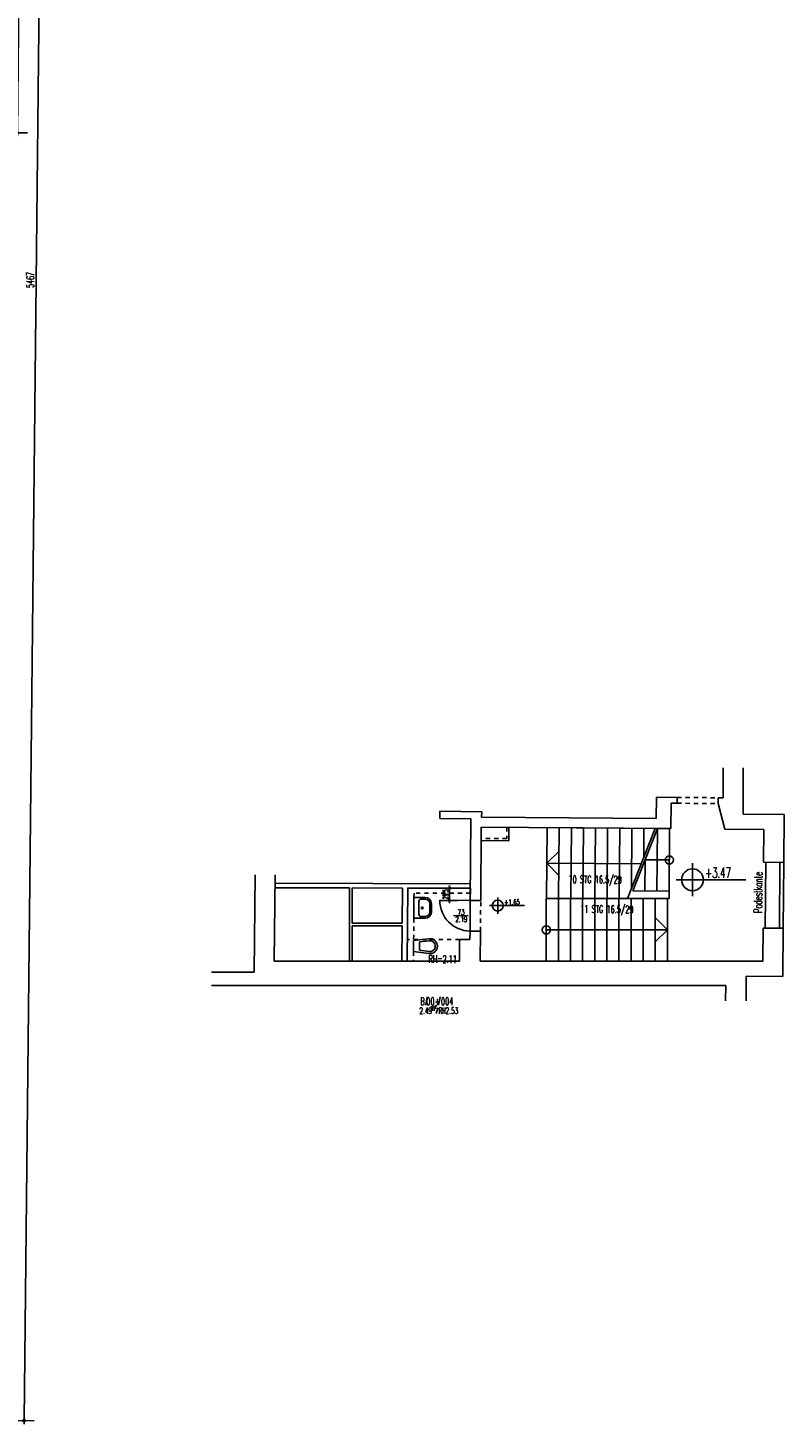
# Model space of a CAD drawing. Extents: x -14.3 to 68.8, y -3.9 to 57.4.
# Tile 34 of 46: x 50.7 to 68.8, y -0.2 to 33.2. Entities that reach past the tile are written whole.
import ezdxf
from ezdxf.enums import TextEntityAlignment as Align

# ---------------------------------------------------------------- set-up
doc = ezdxf.new("R2010")
doc.units = 0
doc.header["$LTSCALE"] = 0.25
doc.header["$MEASUREMENT"] = 0
doc.header["$PDMODE"] = 34
doc.header["$PDSIZE"] = 0.06
doc.linetypes.add('BOS_PUNKT', pattern=[0.18, 0, -0.18])
doc.linetypes.add('BOS_STRICH', pattern=[0.4, 0.2, -0.2])
doc.layers.get('0').update_dxf_attribs({"color": 30, "linetype": 'CONTINUOUS'})
doc.layers.get('DEFPOINTS').update_dxf_attribs({"linetype": 'CONTINUOUS'})
for name, color, linetype in [('01ATTRMB', 7, 'CONTINUOUS'), ('01BEM-A', 7, 'CONTINUOUS'), ('01BEM-I', 7, 'CONTINUOUS'), ('01BEM-TUR', 7, 'CONTINUOUS'), ('01BEM-TXT', 7, 'CONTINUOUS'), ('01EIN-SAN', 9, 'CONTINUOUS'), ('01FEN', 4, 'CONTINUOUS'), ('01FLA-POLY1', 1, 'CONTINUOUS'), ('01KON-U', 7, 'BOS_STRICH'), ('01TRE-LIN', 4, 'CONTINUOUS'), ('01TRE-S', 7, 'CONTINUOUS'), ('01TRE-ST', 9, 'CONTINUOUS'), ('01TUR-S', 7, 'CONTINUOUS'), ('01TXT', 7, 'CONTINUOUS'), ('01WAN', 3, 'CONTINUOUS'), ('01WAN-S', 7, 'CONTINUOUS'), ('01WAN-U', 7, 'BOS_PUNKT'), ('01WAN-UZ', 7, 'BOS_PUNKT'), ('01WLB', 2, 'CONTINUOUS'), ('01WLB-V', 2, 'BOS_STRICH')]:
    doc.layers.add(name, color=color, linetype=linetype)
doc.styles.add('BOS', font='romans.shx', dxfattribs={"width": 0.6})
doc.styles.add('BOS-BEM', font='romans.shx', dxfattribs={"width": 0.5})
doc.dimstyles.new('BOS-130', dxfattribs={"dimscale": 0.001, "dimtxt": 130, "dimasz": 10.666667, "dimexe": 1.8, "dimexo": 0.1, "dimgap": 30, "dimtad": 1, "dimdec": 4, "dimlfac": 100, "dimrnd": 0.5, "dimzin": 12, "dimtxsty": 'BOS-BEM', "dimblk1": 'BOS-BEM', "dimblk2": 'BOS-BEM', "dimsah": 1, "dimcen": 1.5, "dimse1": 1, "dimse2": 1, "dimclrd": 256, "dimclre": 256, "dimclrt": 256, "dimazin": 3, "dimtfac": 1, "dimtdec": 4, "dimtmove": 0, "dimatfit": 3, "dimtvp": 1.2, "dimtolj": 1, "dimtzin": 0})
doc.dimstyles.new('BOS-180', dxfattribs={"dimscale": 0.001, "dimtxt": 180, "dimasz": 13, "dimexe": 1.8, "dimexo": 0.1, "dimgap": 50, "dimtad": 1, "dimdec": 4, "dimlfac": 100, "dimrnd": 0.5, "dimzin": 12, "dimtxsty": 'BOS-BEM', "dimblk1": 'BOS-BEM', "dimblk2": 'BOS-BEM', "dimsah": 1, "dimcen": 1.5, "dimse1": 1, "dimse2": 1, "dimclrd": 256, "dimclre": 256, "dimclrt": 256, "dimazin": 3, "dimtfac": 1, "dimtdec": 4, "dimtmove": 0, "dimatfit": 3, "dimtvp": 1.2, "dimtolj": 1, "dimtzin": 0})

# ---------------------------------------------------------------- blocks, each defined once
blk = doc.blocks.new('BL_KLOSETT')
at = {"color": 0, "linetype": 'BYBLOCK'}
for p, q in [((0, 0.13), (0.366, 0.178)), ((0, 0.13), (0, -0.13)), ((0.14, 0.098), (0.373, 0.129)), ((0.14, 0.098), (0.14, -0.098)), ((0, -0.13), (0.366, -0.178)), ((0.14, -0.098), (0.373, -0.129))]:
    blk.add_line(p, q, dxfattribs=at)
for radius, start, end in [(0.18, 0.0001, 97.532), (0.18, 262.468, 359.9999), (0.13, 0.0001, 97.5321), (0.13, 262.4679, 359.9999)]:
    blk.add_arc((0.39, 0), radius, start, end, dxfattribs=at)
blk = doc.blocks.new('BL_WASCHBECKEN')
at = {"color": 0, "linetype": 'BYBLOCK'}
for p, q in [((-0.25, 0), (0.25, 0)), ((-0.25, 0), (-0.25, -0.27)), ((0.25, -0.27), (0.25, 0)), ((-0.21, -0.18), (-0.21, -0.27)), ((0.15, -0.12), (-0.15, -0.12)), ((0.21, -0.27), (0.21, -0.18)), ((-0.1, -0.38), (0.1, -0.38)), ((0.1, -0.42), (-0.1, -0.42))]:
    blk.add_line(p, q, dxfattribs=at)
blk.add_circle((0, -0.2), 0.02, dxfattribs=at)
for centre, radius, start, end in [((-0.1, -0.27), 0.15, 180, 270), ((-0.15, -0.18), 0.06, 89.9998, 180), ((-0.1, -0.27), 0.11, 180, 270), ((0.1, -0.27), 0.11, 270.0001, 360), ((0.1, -0.27), 0.15, 270, 360), ((0.15, -0.18), 0.06, 360, 89.9998)]:
    blk.add_arc(centre, radius, start, end, dxfattribs=at)
blk = doc.blocks.new('BOS-BEM')
for p, q in [((-6.25, 0), (6.25, 0)), ((0, -18.75), (0, 18.75))]:
    blk.add_line(p, q)
blk.add_circle((0, 0), 2)
blk = doc.blocks.new('*D1300')
at = {"layer": '01BEM-I'}
blk.add_line((60.807, 12.329), (60.81, 12.601), dxfattribs=at)
at = {"layer": 'DEFPOINTS', "color": 0}
for p in [(60.81, 12.612), (61.31, 12.608), (61.307, 12.314)]:
    blk.add_point(p, dxfattribs=at)
at = {"layer": '01BEM-I', "xscale": 0.01066666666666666, "yscale": 0.01066666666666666, "zscale": 0.01066666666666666}
for p, rotation in [((60.807, 12.318), 269.5352539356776), ((60.81, 12.612), 89.53525393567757)]:
    blk.add_blockref('BOS-BEM', p, dxfattribs=dict(at, rotation=rotation))
at = {"layer": '01BEM-I', "insert": (60.713, 12.466), "char_height": 0.13, "attachment_point": 5, "rotation": 89.5353, "style": 'BOS-BEM'}
blk.add_mtext('\\A1;29.5', dxfattribs=at)
blk = doc.blocks.new('TUR')
at = {"color": 0, "linetype": 'BYBLOCK'}
blk.add_line((0, 0), (0, 1), dxfattribs=at)
blk.add_arc((0, 0), 1, 0, 90, dxfattribs=at)
blk = doc.blocks.new('*D1304')
at = {"layer": '01BEM-A'}
blk.add_line((50.457, 30.723), (50.507, 35.512), dxfattribs=at)
at = {"layer": 'DEFPOINTS', "color": 0}
for p in [(48.067, 35.551), (50.508, 35.525), (48.016, 30.736)]:
    blk.add_point(p, dxfattribs=at)
at = {"layer": '01BEM-A', "xscale": 0.013, "yscale": 0.013, "zscale": 0.013}
for p, rotation in [((50.508, 35.525), 89.39336692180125), ((50.457, 30.71), 269.3933669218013)]:
    blk.add_blockref('BOS-BEM', p, dxfattribs=dict(at, rotation=rotation))
at = {"layer": '01BEM-A', "insert": (50.342, 33.119), "char_height": 0.18, "attachment_point": 5, "rotation": 89.3934, "style": 'BOS-BEM'}
blk.add_mtext('\\A1;481.5', dxfattribs=at)
blk = doc.blocks.new('*D772')
at = {"layer": '01BEM-A'}
blk.add_line((50.617, -0.137), (51.196, 54.506), dxfattribs=at)
at = {"layer": 'DEFPOINTS', "color": 0}
for p in [(47.774, 54.555), (51.196, 54.519), (47.831, -0.12)]:
    blk.add_point(p, dxfattribs=at)
at = {"layer": '01BEM-A', "xscale": 0.013, "yscale": 0.013, "zscale": 0.013}
for p, rotation in [((51.196, 54.519), 89.39336692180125), ((50.617, -0.15), 269.3933669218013)]:
    blk.add_blockref('BOS-BEM', p, dxfattribs=dict(at, rotation=rotation))
at = {"layer": '01BEM-A', "insert": (50.767, 27.186), "char_height": 0.18, "attachment_point": 5, "rotation": 89.3934, "style": 'BOS-BEM'}
blk.add_mtext('\\A1;5467', dxfattribs=at)

msp = doc.modelspace()

# ---------------------------------------------------------------- linework, layer by layer
at = {"layer": '01ATTRMB'}
for p, q in [((60.277644, 10.0076139), (60.2391417, 9.8082338)), ((60.5306686, 9.742106), (60.4921663, 9.6041103)), ((60.5843756, 10.0076139), (60.5458733, 9.8082338))]:
    msp.add_line(p, q, dxfattribs=at)
at = {"layer": '01BEM-TUR', "linetype": 'BYBLOCK'}
msp.add_line((60.9043123, 11.952997), (61.2542926, 11.9492914), dxfattribs=at)
at = {"layer": '01FEN'}
msp.add_line((68.7249288, 13.2308275), (68.712113, 11.6508795), dxfattribs=at)
at = {"layer": '01FLA-POLY1'}
msp.add_lwpolyline([(61.3072505, 12.3142793), (61.3096324, 12.6079309), (59.8096151, 12.6118818), (59.7954231, 10.8622755), (61.0454643, 10.8622755), (61.0496823, 11.3822755), (61.2996905, 11.3822755), (61.3013292, 11.5843034)], close=True, dxfattribs=at)
at = {"layer": '01KON-U'}
msp.add_line((61.0496823, 11.3822755), (59.7996411, 11.3822755), dxfattribs=at)
at = {"layer": '01TRE-LIN'}
for p, q in [((63.140906, 13.211684), (63.4332371, 13.4978894)), ((63.140906, 13.211684), (65.4024591, 13.1933393)), ((63.140906, 13.211684), (63.4285325, 12.9179014)), ((66.0752999, 13.2873212), (65.495319, 13.2920257)), ((66.0278402, 11.6112992), (65.7378402, 11.907506)), ((63.1278402, 11.6112992), (66.0278402, 11.6112992)), ((66.0278402, 11.6112992), (65.7378402, 11.327376))]:
    msp.add_line(p, q, dxfattribs=at)
for centre in [(66.0752999, 13.2873212), (63.1278402, 11.6112992)]:
    msp.add_circle(centre, 0.1, dxfattribs=at)
at = {"layer": '01TRE-S'}
for p, q in [((63.134016, 12.3622755), (63.147796, 14.0610924)), ((63.147796, 14.0610924), (65.737787, 14.0400836)), ((65.737787, 14.0400836), (65.073341, 12.3622755)), ((65.7913929, 14.0396488), (65.1992451, 12.5444027)), ((65.7913929, 14.0396488), (66.0813833, 14.0372965)), ((66.0813833, 14.0372965), (66.0692165, 12.5373459)), ((66.0692165, 12.5373459), (65.1992451, 12.5444027)), ((66.0692165, 12.5373459), (66.0677964, 12.3622755)), ((63.1278402, 12.3622755), (66.0356291, 12.3622755)), ((63.1278402, 12.3622755), (63.1278402, 10.8612992)), ((66.0278402, 12.3612992), (66.0278402, 10.8612992)), ((66.0356291, 12.3622755), (66.0677964, 12.3622755)), ((66.0278402, 10.8612992), (63.1278402, 10.8612992))]:
    msp.add_line(p, q, dxfattribs=at)
at = {"layer": '01TRE-ST'}
for p, q in [((63.4240255, 12.3622755), (63.4377864, 14.0587401)), ((63.7140351, 12.3622755), (63.7277769, 14.0563879)), ((64.0040446, 12.3622755), (64.0177674, 14.0540356)), ((64.2940541, 12.3622755), (64.3077578, 14.0516833)), ((64.5840637, 12.3622755), (64.5977483, 14.0493311)), ((64.8740732, 12.3622755), (64.8877387, 14.0469788)), ((65.1659802, 12.5962011), (65.1777292, 14.0446265)), ((65.4620542, 13.3438242), (65.4677197, 14.0422743)), ((65.7913929, 14.0396488), (65.779226, 12.5396981)), ((65.495319, 13.2920257), (65.4892355, 12.5420504)), ((63.4178402, 12.3612992), (63.4178402, 10.8612992)), ((63.7078402, 12.3612992), (63.7078402, 10.8612992)), ((63.9978402, 12.3612992), (63.9978402, 10.8612992)), ((64.2878402, 12.3612992), (64.2878402, 10.8612992)), ((64.5778402, 12.3612992), (64.5778402, 10.8612992)), ((64.8678402, 12.3612992), (64.8678402, 10.8612992)), ((65.1578402, 12.3612992), (65.1578402, 10.8612992)), ((65.4478402, 12.3612992), (65.4478402, 10.8612992)), ((65.7378402, 12.3612992), (65.7378402, 10.8612992))]:
    msp.add_line(p, q, dxfattribs=at)
at = {"layer": '01TXT'}
for p, q in [((66.6302531, 13.206416), (66.6302531, 12.418916)), ((66.6302531, 13.075166), (66.6302531, 12.812666)), ((66.2365031, 12.812666), (66.3677531, 12.812666)), ((66.3677531, 12.812666), (66.6302531, 12.812666)), ((66.4552531, 12.812666), (67.911778, 12.812666)), ((66.6302531, 12.812666), (66.6302531, 12.550166)), ((66.6302531, 12.812666), (66.8927531, 12.812666)), ((61.9647387, 12.3902775), (61.9647387, 11.9965275)), ((61.7678637, 12.1934025), (61.8334887, 12.1934025)), ((61.8334887, 12.1934025), (61.9647387, 12.1934025)), ((61.8772387, 12.1934025), (62.6055012, 12.1934025)), ((61.9647387, 12.3246525), (61.9647387, 12.1934025)), ((61.9647387, 12.1934025), (61.9647387, 12.0621525)), ((61.9647387, 12.1934025), (62.0959887, 12.1934025))]:
    msp.add_line(p, q, dxfattribs=at)
for centre, radius, start, end in [((66.6302531, 12.812666), 0.2625, 90, 180), ((66.6302531, 12.812666), 0.2625, 0, 90), ((66.6302531, 12.812666), 0.2625, 180, 270), ((66.6302531, 12.812666), 0.2625, 270, 0), ((61.9647387, 12.1934025), 0.13125, 90, 180), ((61.9647387, 12.1934025), 0.13125, 180, 270), ((61.9647387, 12.1934025), 0.13125, 0, 90), ((61.9647387, 12.1934025), 0.13125, 270, 0)]:
    msp.add_arc(centre, radius, start, end, dxfattribs=at)
at = {"layer": '01WAN'}
for p, q in [((67.3671421, 15.4968212), (67.365226, 14.7769073)), ((67.8471489, 15.4955437), (67.8441907, 14.3830093)), ((65.7652552, 14.7898855), (65.7611293, 14.2799043)), ((65.7652552, 14.7898855), (66.2652605, 14.7858297)), ((66.2652605, 14.7858297), (66.2641249, 14.6458343)), ((67.2452282, 14.7778806), (67.2440926, 14.6378852)), ((67.2452282, 14.7778806), (67.365226, 14.7769073)), ((60.5799814, 14.4542228), (60.5781723, 14.2833556)), ((60.5799814, 14.4542228), (61.5799254, 14.4436353)), ((61.5799254, 14.4436353), (61.5785501, 14.3137425)), ((66.1113824, 14.0370532), (66.1163302, 14.6470331)), ((66.1163302, 14.6470331), (66.2641249, 14.6458343)), ((67.4013399, 14.0265897), (67.2440926, 14.6378852)), ((61.3231602, 14.2756542), (60.5781723, 14.2833556)), ((61.3231602, 14.2756542), (61.3072505, 12.3142793)), ((61.5715317, 14.0738783), (61.5572422, 12.3122515)), ((66.1113824, 14.0370532), (61.5715317, 14.0738783)), ((65.7611293, 14.2799043), (61.5785501, 14.3137425)), ((67.8441907, 14.3830093), (68.8242133, 14.3750598)), ((68.8242133, 14.3750598), (68.8149259, 13.2300975)), ((68.341309, 14.0189651), (67.4013399, 14.0265897)), ((68.341309, 14.0189651), (68.3349417, 13.2339909)), ((68.3349417, 13.2339909), (68.8149259, 13.2300975)), ((56.1535827, 12.9287909), (56.1289066, 10.5982491)), ((56.6335963, 12.9275266), (56.6117291, 10.8622755)), ((61.5572422, 12.3122515), (61.3072505, 12.3142793)), ((61.0496823, 11.3822755), (61.0454643, 10.8622755)), ((61.0496823, 11.3822755), (61.2996905, 11.3822755)), ((61.3013292, 11.5843034), (61.2996905, 11.3822755)), ((61.551321, 11.5822755), (61.3013292, 11.5843034)), ((61.551321, 11.5822755), (61.5454807, 10.8622755)), ((68.3221259, 11.6540429), (68.3157034, 10.8622755)), ((68.3221259, 11.6540429), (68.8021101, 11.6501495)), ((68.8021101, 11.6501495), (68.7927416, 10.4951875)), ((56.6117291, 10.8622755), (61.0454643, 10.8622755)), ((61.5454807, 10.8622755), (68.3157034, 10.8622755)), ((55.103557, 10.5982491), (56.1289066, 10.5982491)), ((67.9126509, 9.9101095), (67.9174544, 10.5022874)), ((68.7927416, 10.4951875), (67.9174544, 10.5022874)), ((55.103557, 10.2777753), (67.4256171, 10.2777753)), ((67.4226769, 9.9152974), (67.4256171, 10.2777753))]:
    msp.add_line(p, q, dxfattribs=at)
at = {"layer": '01WAN-S'}
for p, q in [((68.38494, 13.2335853), (68.3721242, 11.6536373)), ((68.8149259, 13.2300975), (68.8021101, 11.6501495))]:
    msp.add_line(p, q, dxfattribs=at)
at = {"layer": '01WAN-U'}
for p, q in [((66.2652605, 14.7858297), (67.2452282, 14.7778806)), ((66.2641249, 14.6458343), (67.2440926, 14.6378852)), ((61.3013292, 11.5843034), (61.3072505, 12.3142793)), ((61.551321, 11.5822755), (61.5572422, 12.3122515))]:
    msp.add_line(p, q, dxfattribs=at)
at = {"layer": '01WAN-UZ'}
for p, q in [((59.9586435, 12.4914888), (59.9454182, 10.8610589)), ((61.3093164, 12.4879314), (59.9586435, 12.4914888))]:
    msp.add_line(p, q, dxfattribs=at)
at = {"layer": '01WLB'}
for p, q in [((62.23151, 14.0685249), (62.2289144, 13.7485354)), ((62.2289144, 13.7485354), (61.5689361, 13.7538888)), ((61.3105026, 12.7152077), (56.6314787, 12.7275315)), ((58.4162723, 12.6155516), (56.6303428, 12.6202555)), ((58.4162723, 10.8622755), (58.4162723, 12.6155516)), ((58.4762723, 11.7722755), (58.4762723, 12.6153936)), ((59.6804279, 12.612222), (58.4762723, 12.6153936)), ((59.6804279, 12.612222), (59.6736146, 11.7722755)), ((59.8096151, 12.6118818), (59.7954231, 10.8622755)), ((61.3096324, 12.6079309), (59.8096151, 12.6118818)), ((58.4762723, 11.7722755), (59.6736146, 11.7722755)), ((58.4762723, 11.7122755), (59.673128, 11.7122755)), ((58.4762723, 10.8622755), (58.4762723, 11.7122755)), ((59.673128, 11.7122755), (59.6662332, 10.8622755))]:
    msp.add_line(p, q, dxfattribs=at)
at = {"layer": '01WLB-V'}
for p, q in [((62.1815116, 14.0689304), (62.1793216, 13.7989393)), ((62.1793216, 13.7989393), (61.5693417, 13.8038872))]:
    msp.add_line(p, q, dxfattribs=at)

# ---------------------------------------------------------------- block references
at = {"layer": '01EIN-SAN'}
for name, p, rotation in [('BL_WASCHBECKEN', (59.9557826, 12.1387981), 90), ('BL_KLOSETT', (59.9483687, 11.2248004), 359.5352539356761)]:
    msp.add_blockref(name, p, dxfattribs=dict(at, rotation=rotation))
at = {"layer": '01TUR-S', "xscale": 0.7299999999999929, "yscale": -0.7299999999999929, "zscale": 0.7299999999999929, "rotation": 269.5352539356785}
msp.add_blockref('TUR', (61.3072505, 12.3142793), dxfattribs=at)

# ---------------------------------------------------------------- texts
at = {"layer": '01ATTRMB', "style": 'BOS'}
for s, height, width, p in [('2.49', 0.15, 0.55, (60.0879535, 9.5981491)), ('B', 0.18, 0.55, (60.1070334, 9.8082338)), ('00+', 0.18, 0.55, (60.2535876, 9.8082338)), ('RH', 0.15, 0.5, (60.5474539, 9.5981491)), ('004', 0.18, 0.55, (60.6044417, 9.8082338)), ('2.53', 0.15, 0.55, (60.7144485, 9.5981491))]:
    msp.add_text(s, height=height, dxfattribs=dict(at, width=width)).set_placement(p)
at = {"layer": '01ATTRMB', "style": 'BOS', "width": 0.5}
for s, height, p in [('m', 0.15, (60.4612611, 9.6731491)), ('2', 0.07, (60.4960438, 9.732592))]:
    msp.add_text(s, height=height, dxfattribs=at).set_placement(p, align=Align.RIGHT)
at = {"layer": '01BEM-TUR', "linetype": 'BYBLOCK', "style": 'BOS', "width": 0.6}
for s, p in [('73', (61.0052304, 11.9717203)), ('2.19', (60.9495809, 11.8027186))]:
    msp.add_text(s, height=0.13, rotation=359.39336692, dxfattribs=at).set_placement(p)
at = {"layer": '01BEM-TXT', "style": 'BOS', "width": 0.6}
msp.add_text('Podestkante', height=0.2, rotation=89.39336692, dxfattribs=at).set_placement((68.2011394, 12.5091), align=Align.MIDDLE)
at = {"layer": '01TXT', "style": 'BOS', "width": 0.6}
for s, height, p in [('+3.47', 0.25, (66.9333582, 12.8583279)), ('+1.65', 0.125, (62.1162913, 12.2162334))]:
    msp.add_text(s, height=height, dxfattribs=at).set_placement(p)
for s, rotation, p in [('10 STG 16.5/29', 359.53525394, (64.2970225, 12.7282218)), ('11 STG 16.5/29', 359.53525394, (64.5778402, 12.0161155)), ('RH=2.11', 359.13119372, (60.6426574, 10.8201661))]:
    msp.add_text(s, height=0.18, rotation=rotation, dxfattribs=at).set_placement(p, align=Align.CENTER)

# ---------------------------------------------------------------- dimensions: what is measured, and where the dimension line sits
at = {"layer": '01BEM-A'}
for base, p1, p2, picture, middle in [((51.1961412, 54.5188156), (47.8306948, -0.12), (47.773833, 54.5550515), '*D772', (50.7667311, 27.1861376)), ((50.5075052, 35.525042), (48.0162077, 30.7361503), (48.0671867, 35.5508804), '*D1304', (50.3420235, 33.1191592))]:
    dim = msp.add_linear_dim(base=base, p1=p1, p2=p2, angle=89.39336692, dimstyle='BOS-180', dxfattribs=at)
    dim.commit()
    dim.dimension.update_dxf_attribs({"geometry": picture, "text_midpoint": middle})
at = {"layer": '01BEM-I'}
dim = msp.add_aligned_dim(p1=(61.3072505, 12.3142793), p2=(61.3096324, 12.6079309), distance=0.4999985, dimstyle='BOS-130', dxfattribs=at)
dim.commit()
dim.dimension.update_dxf_attribs({"geometry": '*D1300', "text_midpoint": (60.7134625, 12.4659313)})

doc.saveas('drawing.dxf')
